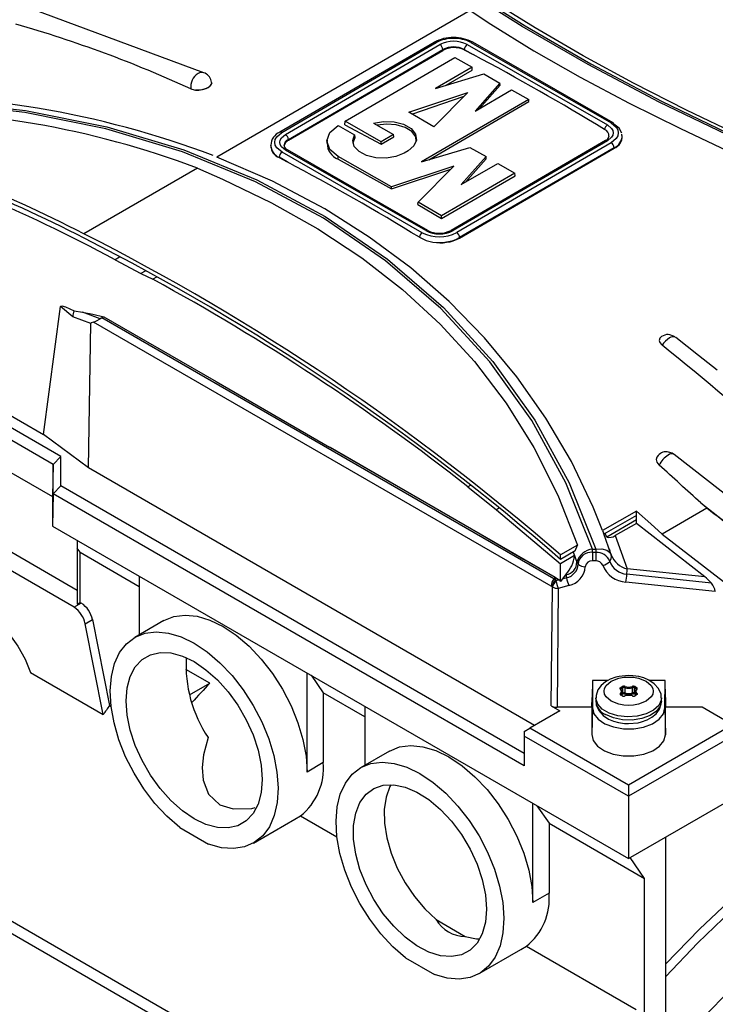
# Model space of a CAD drawing. Header units: inches. Extents: x 0 to 44, y 0 to 34.
# Tile 12 of 15: x 33.1 to 36.4, y 26.3 to 31. Entities that reach past the tile are written whole.
import ezdxf

# ---------------------------------------------------------------- set-up
doc = ezdxf.new("R2010")
doc.units = ezdxf.units.IN
doc.header["$LTSCALE"] = 4
doc.header["$MEASUREMENT"] = 0

msp = doc.modelspace()

# ---------------------------------------------------------------- linework, layer by layer
for p, q in [((33.9504, 30.7812), (32.9472, 31.1534)), ((35.2319, 31.0798), (34.0128, 30.376)), ((35.0585, 30.9271), (34.3159, 30.4953)), ((34.3258, 30.4944), (35.0684, 30.9262)), ((34.3431, 30.4844), (35.0857, 30.9163)), ((35.0587, 30.9272), (35.0585, 30.9271)), ((35.0857, 30.9163), (35.0859, 30.9164)), ((35.2169, 30.9165), (35.8915, 30.53)), ((35.2341, 30.9265), (35.9086, 30.5399)), ((35.2439, 30.9275), (35.2437, 30.9276)), ((35.6426, 30.699), (35.2439, 30.9275)), ((34.357, 30.4604), (35.0997, 30.8922)), ((34.3572, 30.4564), (35.0998, 30.8881)), ((34.6302, 30.5479), (35.1582, 30.8549)), ((35.0998, 30.8881), (35.0997, 30.8922)), ((35.1582, 30.8549), (35.2403, 30.8078)), ((35.2031, 30.8924), (35.203, 30.8907)), ((35.203, 30.8907), (35.2449, 30.8684)), ((35.2031, 30.8924), (35.2449, 30.8684)), ((35.2403, 30.8078), (35.0643, 30.7055)), ((35.2416, 30.794), (35.2403, 30.8078)), ((35.0643, 30.7055), (35.2965, 30.7756)), ((35.1162, 30.7212), (35.2416, 30.794)), ((35.2965, 30.7756), (35.3744, 30.731)), ((33.9885, 30.7338), (33.9884, 30.7341)), ((35.3744, 30.731), (35.2546, 30.5964)), ((35.2741, 30.6078), (35.3752, 30.7206)), ((35.3752, 30.7206), (35.3744, 30.731)), ((34.9358, 30.5908), (35.2195, 30.6859)), ((34.9503, 30.5825), (35.2021, 30.6683)), ((35.2195, 30.6859), (35.0569, 30.5214)), ((35.2546, 30.5964), (35.4306, 30.6988)), ((35.4306, 30.6988), (35.5127, 30.6517)), ((35.9184, 30.5409), (35.6426, 30.699)), ((35.5127, 30.6517), (34.9976, 30.3522)), ((35.0319, 30.3625), (35.5135, 30.6426)), ((35.5135, 30.6426), (35.5127, 30.6517)), ((35.0569, 30.5214), (34.9358, 30.5908)), ((34.5958, 30.5279), (34.6753, 30.4824)), ((34.6286, 30.5312), (34.6302, 30.5479)), ((34.6286, 30.5312), (34.8031, 30.4369)), ((34.8031, 30.4488), (34.6302, 30.5479)), ((34.7662, 30.5393), (34.8632, 30.4837)), ((34.6753, 30.4824), (34.6763, 30.4687)), ((34.8632, 30.4837), (34.8031, 30.4488)), ((34.8642, 30.4724), (34.8632, 30.4837)), ((35.9629, 30.4784), (35.9628, 30.4788)), ((34.2721, 30.4335), (34.2718, 30.4288)), ((34.357, 30.4604), (34.3572, 30.4564)), ((34.5429, 30.4576), (34.5419, 30.4422)), ((34.8031, 30.4369), (34.8642, 30.4724)), ((34.8031, 30.4369), (34.8031, 30.4488)), ((35.882, 30.4551), (35.1394, 30.0233)), ((35.8919, 30.4542), (35.1493, 30.0224)), ((35.9092, 30.4443), (35.1666, 30.0125)), ((35.0009, 30.0121), (34.3264, 30.3987)), ((35.0181, 30.0221), (34.3435, 30.4087)), ((34.7482, 30.1834), (34.3533, 30.4097)), ((34.9323, 30.4053), (34.9137, 30.3945)), ((34.9976, 30.3522), (35.2298, 30.4223)), ((35.9232, 30.4202), (35.1806, 29.9884)), ((35.1807, 29.9862), (35.9233, 30.4182)), ((35.2298, 30.4223), (35.3076, 30.3777)), ((35.9233, 30.4182), (35.9232, 30.4202)), ((34.3124, 30.373), (34.3125, 30.3746)), ((34.3124, 30.373), (34.3511, 30.3524)), ((34.3511, 30.3524), (34.3125, 30.3746)), ((34.5962, 30.366), (34.5968, 30.3787)), ((34.5962, 30.366), (34.8526, 30.2225)), ((34.8527, 30.232), (34.5968, 30.3787)), ((35.3076, 30.3777), (35.1878, 30.2431)), ((35.1878, 30.2431), (35.3638, 30.3455)), ((35.2094, 30.2557), (35.3084, 30.3678)), ((35.3084, 30.3678), (35.3076, 30.3777)), ((35.3638, 30.3455), (35.446, 30.2984)), ((33.9195, 30.3221), (33.3737, 30.0071)), ((34.8526, 30.2225), (35.1382, 30.3178)), ((35.1528, 30.3326), (34.8527, 30.232)), ((34.9807, 30.1586), (35.1528, 30.3326)), ((35.446, 30.2984), (35.094, 30.0937)), ((35.4472, 30.2852), (35.446, 30.2984)), ((35.094, 30.0798), (35.4472, 30.2852)), ((34.8526, 30.2225), (34.8527, 30.232)), ((35.0278, 30.0231), (34.7482, 30.1834)), ((34.9799, 30.1482), (34.9807, 30.1586)), ((34.9799, 30.1482), (35.094, 30.0798)), ((35.094, 30.0937), (34.9807, 30.1586)), ((35.094, 30.0798), (35.094, 30.0937)), ((35.1807, 29.9862), (35.1806, 29.9884)), ((33.5448, 29.894), (33.524, 29.882)), ((33.524, 29.882), (33.6479, 29.816)), ((33.6677, 29.8275), (33.6479, 29.816)), ((33.6479, 29.816), (33.7057, 29.7884)), ((31.4097, 29.7907), (33.2232, 28.7438)), ((33.7223, 29.7979), (33.7057, 29.7884)), ((32.1595, 29.631), (33.18, 29.0419)), ((33.18, 29.0419), (33.2613, 29.6569)), ((33.32, 29.6085), (33.2613, 29.6569)), ((33.3273, 29.6363), (33.3672, 29.6302)), ((33.3673, 29.6302), (33.3672, 29.6302)), ((33.4519, 29.5979), (33.3673, 29.6302)), ((33.2626, 28.9364), (32.1094, 29.6021)), ((33.4073, 29.5752), (33.32, 29.6085)), ((35.6204, 28.3137), (33.4202, 29.5826)), ((33.4593, 29.6024), (33.4519, 29.5979)), ((33.4593, 29.6024), (33.4689, 29.6085)), ((35.6337, 28.3483), (33.4593, 29.6024)), ((33.2265, 28.8984), (32.0839, 29.5579)), ((33.3963, 28.8817), (33.4073, 29.5752)), ((33.3963, 28.8817), (33.18, 29.0419)), ((34.5576, 28.9804), (34.5547, 28.982)), ((35.6395, 28.3551), (34.5576, 28.9804)), ((33.2626, 28.9364), (33.2265, 28.8984)), ((33.2626, 28.795), (33.2626, 28.9364)), ((36.7501, 28.5248), (36.2122, 28.9463)), ((33.2265, 28.8984), (33.2232, 28.7438)), ((33.2265, 28.7569), (33.2265, 28.8984)), ((35.5409, 27.6437), (33.3963, 28.8817)), ((33.2626, 28.795), (33.2265, 28.7569)), ((35.4909, 27.5087), (33.2626, 28.795)), ((35.2339, 28.7989), (35.2204, 28.7911)), ((35.2204, 28.7911), (35.3581, 28.6809)), ((32.5455, 28.7542), (33.3413, 28.2947)), ((33.2265, 28.7569), (33.2232, 28.6024)), ((33.2232, 28.7438), (33.2232, 28.6024)), ((35.4909, 27.4497), (33.2265, 28.7569)), ((33.3264, 28.2117), (32.4661, 28.7084)), ((35.3728, 28.6894), (35.3581, 28.6809)), ((35.3581, 28.6809), (35.6653, 28.4209)), ((36.3691, 28.6878), (36.1547, 28.564)), ((36.3691, 28.6878), (36.3404, 28.714)), ((36.3404, 28.714), (36.6576, 28.4655)), ((36.031, 28.6746), (35.8678, 28.5804)), ((36.0311, 28.6534), (35.8743, 28.5628)), ((36.0313, 28.6321), (35.8878, 28.5493)), ((35.992, 27.004), (38.89, 28.677)), ((36.0311, 28.6534), (36.031, 28.6746)), ((36.0313, 28.6321), (36.0311, 28.6534)), ((36.0314, 28.6152), (36.0313, 28.6321)), ((33.2232, 28.6024), (35.992, 27.004)), ((36.0314, 28.6152), (35.9291, 28.5562)), ((36.3597, 28.3579), (36.0314, 28.6152)), ((35.8678, 28.5804), (35.8719, 28.5701)), ((35.9099, 28.4635), (35.8719, 28.5701)), ((35.8878, 28.5493), (35.8801, 28.5661)), ((35.9291, 28.5562), (35.9858, 28.3965)), ((36.1547, 28.564), (36.4501, 28.3362)), ((33.3413, 28.5342), (33.3413, 28.4964)), ((33.3556, 28.4761), (33.3413, 28.4964)), ((33.3413, 28.4964), (33.3413, 28.2268)), ((35.7478, 28.5111), (35.6651, 28.4633)), ((35.7368, 28.4835), (35.7478, 28.5111)), ((35.8197, 28.4911), (35.835, 28.4911)), ((35.8197, 28.4759), (35.8197, 28.4911)), ((35.835, 28.4911), (35.835, 28.4759)), ((35.8995, 28.4926), (35.9034, 28.4826)), ((33.3556, 28.4761), (33.6396, 28.3121)), ((33.3556, 28.2351), (33.3556, 28.4761)), ((35.6652, 28.4421), (35.6651, 28.4633)), ((35.7368, 28.4835), (35.6652, 28.4421)), ((35.7331, 28.46), (35.6653, 28.4209)), ((35.7262, 28.4773), (35.7331, 28.46)), ((35.8197, 28.4759), (35.8197, 28.4352)), ((35.835, 28.4759), (35.8197, 28.4759)), ((35.835, 28.4759), (35.8351, 28.4352)), ((35.9111, 28.4555), (35.9099, 28.4635)), ((35.9147, 28.4519), (35.9111, 28.4567)), ((35.6658, 28.3364), (35.6653, 28.4209)), ((35.7436, 28.429), (35.75, 28.4193)), ((35.8351, 28.4352), (35.8197, 28.4352)), ((36.3597, 28.3579), (35.9858, 28.3965)), ((33.6396, 28.362), (33.6396, 28.0793)), ((35.6411, 28.3434), (35.6337, 28.3483)), ((35.6412, 28.3556), (35.6395, 28.3551)), ((35.6395, 28.3551), (35.6411, 28.3434)), ((35.6412, 28.3556), (35.6587, 28.3433)), ((35.673, 28.3473), (35.6658, 28.3364)), ((35.6902, 28.3685), (35.673, 28.3473)), ((35.6949, 28.3534), (35.673, 28.3473)), ((35.692, 28.3706), (35.6902, 28.3685)), ((35.6925, 28.3691), (35.6902, 28.3685)), ((35.6925, 28.3691), (35.692, 28.3706)), ((36.3914, 28.3272), (35.9846, 28.3711)), ((35.6241, 28.3112), (35.6204, 28.3137)), ((35.6214, 27.7379), (35.6264, 28.3093)), ((35.6264, 28.3093), (35.6241, 28.3112)), ((35.6438, 28.3392), (35.6411, 28.3434)), ((35.6587, 28.3433), (35.6438, 28.3392)), ((35.6542, 28.3027), (35.6492, 27.7312)), ((35.7054, 28.3166), (35.6542, 28.3027)), ((35.6587, 28.3433), (35.6658, 28.3364)), ((36.4101, 28.2875), (35.9803, 28.3328)), ((33.3612, 28.2318), (33.3264, 28.2117)), ((33.3413, 28.2268), (33.3556, 28.2351)), ((33.3556, 28.2351), (33.3612, 28.2318)), ((35.2767, 25.4024), (30.5301, 28.1426)), ((33.3803, 28.1324), (33.4151, 28.1525)), ((33.4668, 27.6964), (33.3803, 28.1324)), ((33.4151, 28.1525), (33.497, 27.7397)), ((33.7578, 28.1476), (33.6186, 28.0672)), ((30.5046, 28.0999), (35.2512, 25.3598)), ((33.1165, 27.8986), (33.4668, 27.6964)), ((33.9788, 27.8466), (33.8639, 27.913)), ((34.4469, 27.4201), (34.4469, 27.8959)), ((34.4659, 27.885), (34.5248, 27.8011)), ((33.8823, 27.7909), (33.9788, 27.8466)), ((35.8196, 27.8604), (35.8179, 27.7787)), ((35.8196, 27.8604), (35.8189, 27.7284)), ((35.8945, 27.8604), (35.8196, 27.8604)), ((35.9552, 27.8266), (35.9619, 27.8304)), ((35.9746, 27.8262), (35.9746, 27.8005)), ((36.0121, 27.8005), (36.0121, 27.8262)), ((36.0248, 27.8304), (36.0315, 27.8266)), ((36.1684, 27.8604), (36.0926, 27.8604)), ((36.1678, 27.7278), (36.1684, 27.8604)), ((36.1702, 27.7787), (36.1684, 27.8604)), ((34.7253, 27.6854), (34.5248, 27.8011)), ((34.5248, 27.8011), (34.5248, 27.4651)), ((35.8168, 27.7312), (35.8179, 27.7787)), ((35.9619, 27.7864), (35.9552, 27.7903)), ((35.9562, 27.8178), (35.9557, 27.8188)), ((35.9557, 27.8186), (35.9557, 27.8187)), ((35.957, 27.7944), (35.957, 27.7906)), ((35.9638, 27.7866), (35.9572, 27.7905)), ((35.958, 27.8218), (35.9646, 27.8256)), ((35.958, 27.8157), (35.958, 27.8218)), ((35.9628, 27.8052), (35.9624, 27.8068)), ((35.9628, 27.7872), (35.9628, 27.8052)), ((35.9646, 27.7999), (35.9628, 27.7988)), ((35.9674, 27.7951), (35.9628, 27.7924)), ((35.9646, 27.7999), (35.9646, 27.8256)), ((36.0239, 27.7924), (36.0193, 27.7951)), ((36.022, 27.8256), (36.0287, 27.8218)), ((36.022, 27.7999), (36.022, 27.8256)), ((36.0239, 27.7988), (36.022, 27.7999)), ((36.0295, 27.7905), (36.0229, 27.7866)), ((36.0243, 27.8068), (36.0239, 27.8052)), ((36.0239, 27.8052), (36.0239, 27.7872)), ((36.0315, 27.7903), (36.0248, 27.7864)), ((36.0287, 27.8157), (36.0287, 27.8218)), ((36.0296, 27.7906), (36.0296, 27.7944)), ((36.031, 27.8188), (36.0304, 27.8178)), ((36.031, 27.8187), (36.031, 27.8186)), ((36.031, 27.7919), (36.031, 27.7916)), ((36.1702, 27.7787), (36.1712, 27.7312)), ((33.497, 27.7397), (33.5047, 27.7353)), ((34.7253, 27.7352), (34.7253, 27.4525)), ((35.6214, 27.7379), (35.6627, 27.714)), ((35.8168, 27.7312), (35.6492, 27.7312)), ((35.8168, 27.7312), (35.8162, 27.5998)), ((35.8359, 27.7763), (35.8359, 27.7602)), ((36.1508, 27.7602), (36.1508, 27.7763)), ((36.1705, 27.5992), (36.1712, 27.7312)), ((36.347, 27.7312), (36.1712, 27.7312)), ((36.493, 27.6469), (36.347, 27.7312)), ((35.6627, 27.714), (35.5187, 27.6308)), ((35.8189, 27.7284), (35.8162, 27.5998)), ((36.1678, 27.7278), (36.1705, 27.5992)), ((36.493, 27.6469), (35.992, 27.3576)), ((35.4909, 27.6147), (35.5187, 27.6308)), ((35.4909, 27.6147), (35.4909, 27.5929)), ((35.992, 27.3036), (35.4909, 27.5929)), ((35.4909, 27.5929), (35.4909, 27.4497)), ((35.992, 27.3576), (35.5187, 27.6308)), ((36.5209, 27.609), (35.992, 27.3036)), ((34.8435, 27.5208), (34.7043, 27.4404)), ((34.5248, 27.4651), (34.4469, 27.4201)), ((35.992, 27.3576), (35.992, 27.3036)), ((35.5326, 26.7934), (35.5326, 27.2692)), ((35.5516, 27.2582), (35.6106, 27.1743)), ((35.992, 27.3036), (35.992, 27.004)), ((34.1894, 27.0784), (34.3887, 27.1935)), ((34.3885, 27.1938), (34.4157, 27.2094)), ((34.4157, 27.2094), (34.5904, 27.1085)), ((35.6106, 27.1743), (36.0699, 26.9091)), ((35.6106, 27.1743), (35.6106, 26.8384)), ((33.8343, 27.1539), (33.9737, 27.0735)), ((36.1701, 27.1069), (36.1701, 25.9641)), ((36.0699, 26.9091), (36, 27.0086)), ((36.0699, 25.8419), (36.0699, 26.9091)), ((35.6106, 26.8384), (35.5326, 26.7934)), ((35.067, 26.7111), (35.2076, 26.63)), ((35.2752, 26.4517), (35.4744, 26.5667)), ((35.4742, 26.567), (35.5014, 26.5826)), ((35.5014, 26.5826), (36.0288, 26.2781)), ((34.9201, 26.5271), (35.0594, 26.4467))]:
    msp.add_line(p, q)
at = {"flags": 128}
for points in [[(38.1331, 29.8178), (37.7096, 29.9665), (37.2963, 30.124), (36.8935, 30.2901), (36.5072, 30.4627), (36.1408, 30.6401), (35.7982, 30.8207), (35.4817, 31.0031), (35.1962, 31.1844), (34.9431, 31.3634), (34.7223, 31.5401), (34.5358, 31.7132), (34.387, 31.8797)], [(34.402, 31.8805), (34.5506, 31.7144), (34.7369, 31.5416), (34.9574, 31.3654), (35.2101, 31.1868), (35.4952, 31.006), (35.8112, 30.824), (36.1519, 30.6445), (36.5136, 30.4693), (36.8962, 30.2983), (37.2981, 30.1324), (37.7107, 29.9751), (38.1331, 29.8266)], [(37.9697, 29.8954), (37.9315, 29.9087), (37.6381, 30.0153), (37.3487, 30.1266), (37.0669, 30.2411), (36.7917, 30.3591), (36.527, 30.4791), (36.2714, 30.6016), (36.0173, 30.7309), (35.775, 30.8624), (35.5435, 30.9971), (35.3252, 31.1337)], [(35.2319, 31.0798), (35.3298, 31.0145), (35.5376, 30.8859), (35.7598, 30.7596), (35.9951, 30.6354), (36.242, 30.5128), (36.4991, 30.3914), (36.7652, 30.2708), (37.0391, 30.1515), (37.32, 30.0344), (37.636, 29.9091), (37.9595, 29.7879)], [(33.9109, 30.6974), (33.9267, 30.6977), (33.9429, 30.7002), (33.958, 30.7046), (33.971, 30.7106), (33.9808, 30.7177), (33.9868, 30.7255), (33.9884, 30.7333), (33.9883, 30.7341)], [(33.9877, 30.7335), (33.9886, 30.7307), (33.9849, 30.7205), (33.975, 30.711), (33.9601, 30.7034), (33.9417, 30.6985), (33.922, 30.6969), (33.9109, 30.6974)], [(33.988, 30.7341), (33.988, 30.7362), (33.9857, 30.7423)], [(33.8879, 30.7032), (33.904, 30.6984), (33.9109, 30.6974)], [(35.8197, 28.4911), (35.692, 28.8097), (35.5271, 29.11), (35.325, 29.3913), (35.0899, 29.6475), (34.8235, 29.8777), (34.5255, 30.0817), (34.1982, 30.2573), (33.8485, 30.4008), (33.4789, 30.5118), (33.0895, 30.5906), (32.6825, 30.636), (32.2656, 30.6472)], [(32.2674, 30.6561), (32.6854, 30.6451), (33.0934, 30.5997), (33.484, 30.521), (33.8546, 30.4099), (34.2053, 30.2663), (34.5336, 30.0906), (34.8336, 29.8855), (35.1035, 29.6524), (35.3405, 29.3936), (35.5426, 29.1115), (35.7073, 28.8106), (35.835, 28.4911)], [(34.5968, 30.3787), (34.5569, 30.4128), (34.5427, 30.4532), (34.5564, 30.4936), (34.5958, 30.5279)], [(34.7662, 30.5393), (34.8148, 30.5473), (34.8652, 30.5451), (34.9112, 30.5331), (34.9473, 30.5128), (34.9691, 30.4864), (34.9739, 30.4574), (34.9611, 30.4292), (34.9323, 30.4053)], [(34.9722, 30.451), (34.9699, 30.4728), (34.9511, 30.498), (34.9186, 30.5179), (34.8761, 30.5304), (34.8284, 30.534), (34.7844, 30.5289)], [(35.8915, 30.53), (35.9111, 30.5134), (35.9169, 30.503), (35.9189, 30.4921), (35.917, 30.4813), (35.9114, 30.4708), (35.8919, 30.4542)], [(35.9086, 30.5399), (35.9334, 30.519), (35.9408, 30.5059), (35.9432, 30.4922), (35.9409, 30.4784), (35.9338, 30.4653), (35.9092, 30.4443)], [(35.9603, 30.4912), (35.947, 30.5139), (35.9224, 30.534)], [(34.3264, 30.3987), (34.3015, 30.4196), (34.2942, 30.4327), (34.2917, 30.4465), (34.2941, 30.4602), (34.3012, 30.4733), (34.3258, 30.4944)], [(34.3159, 30.4953), (34.3159, 30.4953), (34.3161, 30.4954)], [(34.3435, 30.4087), (34.3239, 30.4252), (34.3181, 30.4356), (34.3161, 30.4465), (34.318, 30.4574), (34.3236, 30.4678), (34.3431, 30.4844)], [(34.9137, 30.3945), (34.8739, 30.3781), (34.827, 30.3703), (34.7782, 30.372), (34.7331, 30.3829), (34.6969, 30.4019), (34.6738, 30.4268), (34.6663, 30.4546), (34.6753, 30.4824)], [(35.962, 30.4683), (35.9627, 30.4707), (35.9607, 30.4852)], [(34.3572, 30.4564), (34.3431, 30.4449), (34.3364, 30.4317), (34.3371, 30.426)], [(34.6763, 30.4687), (34.6673, 30.4443), (34.6687, 30.4373)], [(35.8678, 28.5804), (35.8223, 28.6931), (35.7177, 28.9119), (35.5955, 29.121), (35.4562, 29.3195), (35.3009, 29.5064), (35.1304, 29.681), (34.9452, 29.8426), (34.7456, 29.991), (34.5318, 30.1261), (34.281, 30.2591), (34.0128, 30.376)], [(33.9195, 30.3221), (34.0406, 30.27), (34.2755, 30.1565), (34.4988, 30.0305), (34.7095, 29.8914), (34.906, 29.7391), (35.0872, 29.5731), (35.2516, 29.3936), (35.4045, 29.1926), (35.5378, 28.9791), (35.6533, 28.7502), (35.7478, 28.5111)], [(34.9871, 29.99), (35.0191, 29.9753), (35.0524, 29.9671)], [(33.2613, 29.6569), (33.2618, 29.6582), (33.263, 29.6592), (33.2671, 29.6599), (33.2846, 29.6555), (33.3274, 29.6363)], [(33.3673, 29.6302), (33.4167, 29.6204), (33.4689, 29.6085)], [(33.4202, 29.5826), (33.4091, 29.5788), (33.4079, 29.5772), (33.4074, 29.5757), (33.4073, 29.5752)], [(33.4202, 29.5826), (33.4347, 29.5879), (33.4519, 29.5979)], [(33.4689, 29.6085), (33.5642, 29.5535), (34.0096, 29.2965), (34.5547, 28.982)], [(36.1589, 29.5167), (36.1511, 29.5128), (36.1435, 29.5045), (36.1408, 29.4946), (36.1433, 29.4842), (36.1506, 29.4744), (36.1543, 29.4713)], [(36.2151, 29.5115), (36.2091, 29.5156), (36.1921, 29.5212)], [(36.4183, 29.3518), (36.3297, 29.4224), (36.2194, 29.5089)], [(34.5576, 28.9804), (34.8755, 28.797), (35.284, 28.5615), (35.4883, 28.4437), (35.6412, 28.3556)], [(36.1351, 28.942), (36.1285, 28.934), (36.1258, 28.9216), (36.1291, 28.9086), (36.1381, 28.8963), (36.1401, 28.8945)], [(36.2119, 28.9461), (36.2026, 28.9524), (36.1856, 28.9581)], [(36.031, 28.6746), (36.1007, 28.6127), (36.1547, 28.564)], [(35.835, 28.4911), (35.8637, 28.4926), (35.8882, 28.4863)], [(35.7269, 28.4777), (35.7299, 28.4693), (35.7436, 28.429)], [(35.8882, 28.4863), (35.902, 28.4765), (35.9099, 28.4635)], [(35.9026, 28.4327), (35.909, 28.4442), (35.9111, 28.4555)], [(32.6761, 28.1529), (32.7019, 28.1873), (32.7359, 28.2098), (32.7767, 28.2196), (32.8224, 28.2162), (32.8713, 28.1997), (32.9212, 28.1709), (32.9701, 28.1309), (33.0159, 28.0815), (33.0566, 28.0247), (33.0906, 27.9628), (33.1165, 27.8986)], [(33.7578, 28.1476), (33.806, 28.1673), (33.86, 28.1743), (33.9185, 28.1685), (33.9801, 28.15), (34.0432, 28.1193), (34.1064, 28.0771), (34.168, 28.0245), (34.2265, 27.9627), (34.2805, 27.8933), (34.3287, 27.818), (34.3698, 27.7386), (34.4029, 27.6572), (34.4271, 27.5756), (34.4419, 27.4959), (34.4469, 27.4201)], [(33.8343, 27.1539), (33.7733, 27.2072), (33.7155, 27.2695), (33.6623, 27.3391), (33.6149, 27.4144), (33.5746, 27.4936), (33.5423, 27.5747), (33.5189, 27.6557), (33.5048, 27.7348), (33.5004, 27.8099), (33.5058, 27.8792), (33.521, 27.941), (33.5455, 27.9939), (33.5787, 28.0366), (33.6198, 28.0679), (33.6679, 28.0872), (33.7217, 28.094), (33.78, 28.088), (33.8412, 28.0695), (33.904, 28.039), (33.9668, 27.997), (34.0281, 27.9448), (34.0864, 27.8834), (34.1402, 27.8146), (34.1882, 27.7398), (34.2294, 27.6609), (34.2626, 27.58), (34.2871, 27.4988), (34.3022, 27.4195), (34.3077, 27.3438), (34.3033, 27.2738), (34.2892, 27.211), (34.2657, 27.1571), (34.2335, 27.1132), (34.1931, 27.0806), (34.1458, 27.06), (34.0926, 27.0518), (34.0347, 27.0563), (33.9737, 27.0735)], [(33.5769, 27.7617), (33.5819, 27.8244), (33.5967, 27.8795), (33.6208, 27.9252), (33.6535, 27.9603), (33.6938, 27.9836), (33.7405, 27.9944), (33.7922, 27.9924), (33.8472, 27.9776), (33.904, 27.9506), (33.9608, 27.912), (34.0159, 27.8632), (34.0676, 27.8055), (34.1143, 27.7408), (34.1546, 27.671), (34.1873, 27.5981), (34.2114, 27.5246), (34.2262, 27.4524), (34.2311, 27.384), (34.2262, 27.3213), (34.2114, 27.2662), (34.1873, 27.2204), (34.1546, 27.1854), (34.1143, 27.1621), (34.0676, 27.1513), (34.0159, 27.1533), (33.9608, 27.168), (33.904, 27.1951), (33.8472, 27.2336), (33.7922, 27.2825), (33.7405, 27.3401), (33.6938, 27.4048), (33.6535, 27.4747), (33.6208, 27.5475), (33.5967, 27.6211), (33.5819, 27.6932), (33.5769, 27.7617)], [(35.9933, 27.8838), (35.9476, 27.8795), (35.9309, 27.8755), (35.9051, 27.8662), (35.8819, 27.8535), (35.8613, 27.8363), (35.8456, 27.8146), (35.8368, 27.7886), (35.8372, 27.7767)], [(35.9098, 27.7602), (35.8849, 27.7814), (35.8777, 27.7946), (35.8752, 27.8084), (35.8777, 27.8223), (35.8849, 27.8355), (35.9098, 27.8567), (35.9464, 27.871), (35.9694, 27.8752), (35.9933, 27.8766), (36.0173, 27.8752), (36.0403, 27.871), (36.0769, 27.8567)], [(36.1494, 27.7771), (36.1489, 27.7937), (36.1371, 27.8214), (36.1166, 27.8446), (36.0897, 27.8623), (36.0656, 27.8724), (36.0428, 27.8787), (36.0138, 27.883), (35.9933, 27.8838)], [(36.0769, 27.8567), (36.1017, 27.8355), (36.109, 27.8223), (36.1115, 27.8084), (36.109, 27.7946), (36.1017, 27.7814), (36.0769, 27.7602), (36.0403, 27.7459), (36.0173, 27.7417), (35.9933, 27.7403), (35.9694, 27.7417), (35.9464, 27.7459), (35.9098, 27.7602)], [(35.9538, 27.818), (35.9521, 27.8201), (35.9518, 27.8224), (35.9529, 27.8247), (35.9552, 27.8266)], [(35.9572, 27.7905), (35.9561, 27.7912), (35.9557, 27.7917)], [(35.9621, 27.808), (35.9611, 27.812), (35.9562, 27.8178)], [(36.0304, 27.8178), (36.0256, 27.812), (36.0247, 27.8085)], [(36.031, 27.7917), (36.0306, 27.7912), (36.0295, 27.7905)], [(36.0329, 27.7989), (36.0346, 27.7968), (36.0349, 27.7944), (36.0338, 27.7922), (36.0315, 27.7903)], [(36.1508, 27.777), (36.1498, 27.7661), (36.1377, 27.7399), (36.1127, 27.717), (36.0771, 27.6993), (36.0341, 27.6885), (35.9875, 27.6854), (35.9413, 27.6905), (35.8998, 27.7031), (35.8666, 27.7223), (35.8447, 27.7463), (35.836, 27.7729), (35.8359, 27.7765)], [(35.8373, 27.7594), (35.8378, 27.7428), (35.8496, 27.7151), (35.8701, 27.6919), (35.8969, 27.6742), (35.921, 27.6641), (35.9439, 27.6578), (35.9729, 27.6535), (35.9933, 27.6527)], [(36.1508, 27.7602), (36.1455, 27.7367), (36.1267, 27.7119), (36.0961, 27.6913), (36.0563, 27.6769), (36.011, 27.6699), (35.9641, 27.6709), (35.9198, 27.6798), (35.882, 27.6959)], [(35.9933, 27.6527), (36.0391, 27.6571), (36.0558, 27.6611), (36.0816, 27.6703), (36.1048, 27.683), (36.1253, 27.7002), (36.1411, 27.7219), (36.1499, 27.7479), (36.1495, 27.7599)], [(38.3889, 27.7781), (38.2253, 27.7564), (38.0583, 27.721), (37.8882, 27.6719), (37.716, 27.6094), (37.542, 27.5338), (37.3671, 27.4452), (37.1919, 27.344), (37.017, 27.2306), (36.843, 27.1055), (36.6707, 26.9691), (36.5007, 26.8218), (36.3337, 26.6644), (36.1701, 26.4972)], [(38.4626, 27.7598), (38.3064, 27.7423), (38.1467, 27.712), (37.9841, 27.6691), (37.8192, 27.6137), (37.6526, 27.546), (37.4848, 27.4663), (37.3164, 27.3748), (37.148, 27.2719), (36.9802, 27.1579), (36.8136, 27.0332), (36.6487, 26.8982), (36.4861, 26.7534), (36.3264, 26.5993), (36.1701, 26.4364)], [(35.8189, 27.7284), (35.8258, 27.7), (35.8463, 27.6739), (35.8787, 27.6522), (35.9204, 27.6366), (35.968, 27.6284), (36.0177, 27.6284), (36.0653, 27.6364), (36.1072, 27.6518), (36.1398, 27.6734), (36.1605, 27.6994), (36.1678, 27.7278)], [(35.8162, 27.5998), (35.8232, 27.571), (35.844, 27.5444), (35.8769, 27.5224), (35.9193, 27.5066), (35.9676, 27.4983), (36.018, 27.4982), (36.0665, 27.5063), (36.109, 27.522), (36.1421, 27.5439), (36.1632, 27.5704), (36.1705, 27.5992)], [(33.9709, 27.5856), (33.9492, 27.5034), (33.9427, 27.4415), (33.9472, 27.3813), (33.9734, 27.3134), (34.0274, 27.263), (34.0915, 27.2427), (34.1811, 27.2451), (34.1981, 27.2492)], [(34.8435, 27.5208), (34.8917, 27.5405), (34.9457, 27.5475), (35.0042, 27.5417), (35.0658, 27.5233), (35.1289, 27.4925), (35.1921, 27.4503), (35.2537, 27.3977), (35.3122, 27.3359), (35.3662, 27.2665), (35.4144, 27.1912), (35.4555, 27.1119), (35.4886, 27.0304), (35.5129, 26.9488), (35.5276, 26.8692), (35.5326, 26.7934)], [(34.9201, 26.5271), (34.8591, 26.5805), (34.8012, 26.6427), (34.748, 26.7123), (34.7006, 26.7876), (34.6603, 26.8668), (34.628, 26.9479), (34.6046, 27.029), (34.5905, 27.108), (34.5861, 27.1831), (34.5916, 27.2524), (34.6067, 27.3143), (34.6312, 27.3672), (34.6644, 27.4098), (34.7056, 27.4411), (34.7536, 27.4604), (34.8074, 27.4672), (34.8657, 27.4612), (34.9269, 27.4428), (34.9898, 27.4122), (35.0526, 27.3703), (35.1138, 27.318), (35.1721, 27.2567), (35.2259, 27.1878), (35.2739, 27.113), (35.3151, 27.0342), (35.3483, 26.9532), (35.3728, 26.872), (35.3879, 26.7927), (35.3934, 26.7171), (35.389, 26.647), (35.3749, 26.5843), (35.3515, 26.5303), (35.3192, 26.4865), (35.2789, 26.4538), (35.2315, 26.4332), (35.1783, 26.425), (35.1205, 26.4296), (35.0594, 26.4467)], [(35.3099, 26.7612), (35.3048, 26.6982), (35.2895, 26.6431), (35.2646, 26.5978), (35.2308, 26.5636), (35.1894, 26.5418), (35.1415, 26.5329), (35.0887, 26.5373), (35.0327, 26.5549), (34.9754, 26.585), (34.9185, 26.6268), (34.8639, 26.6787), (34.8134, 26.7393), (34.7685, 26.8066), (34.7307, 26.8783), (34.7013, 26.9522), (34.6811, 27.0259), (34.6709, 27.097), (34.6709, 27.1633), (34.6811, 27.2226), (34.7013, 27.273), (34.7307, 27.3129), (34.7685, 27.341), (34.8134, 27.3564), (34.8639, 27.3586), (34.9185, 27.3476), (34.9754, 27.3237), (35.0327, 27.2876), (35.0887, 27.2405), (35.1415, 27.184), (35.1894, 27.1199), (35.2308, 27.0501), (35.2646, 26.977), (35.2895, 26.9029), (35.3048, 26.8302), (35.3099, 26.7612)], [(34.8495, 27.3593), (34.845, 27.3508), (34.8266, 27.2997), (34.8179, 27.2402), (34.8191, 27.1741), (34.8303, 27.1036), (34.8511, 27.0308), (34.8808, 26.9581), (34.9185, 26.8876), (34.9631, 26.8216), (35.0131, 26.7621), (35.067, 26.7111)], [(35.2076, 26.63), (35.2615, 26.6188), (35.2775, 26.6179)]]:
    msp.add_lwpolyline(points, dxfattribs=at)
for centre, radius, start, end in [((30.7915, 21.4377), 11.2255, 48.96099, 63.09868), ((31.4702, 25.4522), 5.7808, 65.27752, 74.17244), ((35.1455, 30.7759), 0.174, 88.0051, 119.8326), ((35.1566, 30.7715), 0.1783, 60.8458, 91.6378), ((35.0626, 30.918), 0.0101, 54.7623, 112.6392), ((35.1238, 30.8309), 0.1102, 119.9972, 120.1771), ((35.149, 30.7736), 0.1726, 89.2303, 117.7322), ((35.0695, 30.8908), 0.0302, 2.6318, 57.6073), ((35.1516, 30.7899), 0.1425, 62.6993, 117.4204), ((35.1516, 30.7925), 0.1124, 62.7291, 117.5103), ((35.154, 30.7731), 0.1731, 62.4244, 90.8782), ((35.2334, 30.891), 0.0303, 122.8188, 177.4208), ((35.2399, 30.9184), 0.00994, 67.6748, 125.6768), ((35.154, 30.7871), 0.1145, 64.6734, 118.2167), ((29.7788, 20.5351), 11.69, 58.55193, 62.12157), ((33.9668, 30.7117), 0.0794, 123.9378, 186.1366), ((33.9403, 30.7504), 0.0324, 71.5419, 123.2074), ((33.933, 30.7298), 0.0541, 13.2871, 71.0261), ((32.406, 26.1616), 4.5109, 69.359, 91.6234), ((32.4051, 26.3128), 4.2858, 69.3082, 91.0535), ((35.9083, 30.5041), 0.0308, 123.0757, 172.7834), ((35.9144, 30.532), 0.00979, 65.6963, 126.0311), ((35.9136, 30.5336), 0.00878, 2.554, 56.751), ((30.0999, 23.5967), 7.1798, 62.86302, 73.38635), ((30.0892, 23.5984), 7.2014, 62.86406, 73.34718), ((34.34, 30.432), 0.0673, 110.6281, 179.3858), ((34.32, 30.4861), 0.0101, 54.7702, 112.5496), ((34.3269, 30.459), 0.0302, 2.6318, 57.6073), ((35.8667, 30.4784), 0.0316, 354.918, 69.6263), ((35.8944, 30.4824), 0.0685, 294.8214, 357.0158), ((35.9035, 30.4727), 0.0581, 289.9431, 5.4339), ((30.1093, 23.5842), 7.1639, 61.53319, 73.42871), ((34.337, 30.4346), 0.0649, 180.9496, 247.78), ((34.3326, 30.4289), 0.0594, 180.0897, 250.168), ((34.3715, 30.4276), 0.0358, 113.8544, 175.5484), ((34.3621, 30.4346), 0.0262, 189.1391, 251.2849), ((34.6224, 30.4398), 0.0783, 178.2882, 250.4681), ((35.8743, 30.4789), 0.0248, 287.3303, 351.9782), ((35.8862, 30.4466), 0.0095, 52.9971, 116.1086), ((35.8931, 30.4188), 0.0302, 2.6318, 57.6073), ((34.3428, 30.3732), 0.0303, 122.8188, 177.4208), ((34.3493, 30.4007), 0.00985, 65.8924, 125.835), ((28.8855, 20.0203), 11.6888, 58.53275, 62.12136), ((28.2947, 19.9963), 11.2255, 48.96099, 63.09868), ((35.0177, 29.9863), 0.0308, 123.067, 173.0326), ((35.0834, 30.1719), 0.1798, 242.6885, 297.5508), ((35.0238, 30.0145), 0.00946, 63.2423, 127.1072), ((35.0834, 30.1486), 0.1424, 242.6885, 297.5508), ((35.0783, 30.1117), 0.1016, 240.478, 272.922), ((35.0872, 30.1177), 0.1076, 268.0047, 298.8333), ((35.1436, 30.0145), 0.00969, 53.7992, 116.5756), ((35.1504, 29.987), 0.0302, 2.6318, 57.6073), ((28.3088, 20.0004), 11.1972, 48.93005, 63.10058), ((35.084, 30.1733), 0.2086, 261.2919, 297.5694), ((35.0886, 30.1643), 0.2005, 259.6073, 297.3397), ((28.4327, 20.1305), 11.0036, 51.91255, 61.3661), ((33.3711, 29.6098), 0.0511, 148.7636, 181.4456), ((36.2502, 29.4097), 0.114, 122.1343, 147.278), ((36.1811, 29.4739), 0.0486, 76.9184, 117.4651), ((36.2064, 29.4862), 0.0261, 60.1214, 130.0428), ((29.1007, 20.6119), 11.3244, 47.45487, 51.47427), ((36.1745, 28.9057), 0.0535, 78.039, 137.3826), ((36.2444, 28.8456), 0.1152, 122.1845, 154.889), ((36.2002, 28.9221), 0.0271, 63.6779, 129.0907), ((-29.3273, -43.9568), 97.9454, 47.898036, 48.055711), ((35.9007, 28.5994), 0.0518, 255.5599, 303.3238), ((35.8283, 28.4029), 0.0886, 95.5811, 162.8734), ((35.5834, 28.4746), 0.1504, 316.2501, 354.4391), ((35.8143, 28.4113), 0.0649, 85.2829, 172.8758), ((35.8388, 28.4073), 0.0687, 21.6797, 93.1497), ((36.0107, 28.5013), 0.1078, 200.5725, 256.6299), ((35.686, 28.4264), 0.0577, 276.5023, 2.5788), ((35.6796, 28.4221), 0.0704, 282.4983, 357.6984), ((35.6854, 28.4143), 0.0997, 281.5312, 355.7479), ((35.7829, 28.4565), 0.0496, 228.4924, 272.2926), ((35.817, 28.4029), 0.0324, 85.2829, 172.8752), ((35.8369, 28.4009), 0.0343, 21.6798, 93.1498), ((35.8585, 28.4713), 0.0587, 280.1966, 318.8198), ((35.9876, 28.4601), 0.1275, 201.4038, 266.7382), ((35.9906, 28.4644), 0.0935, 199.8467, 266.3058), ((35.4226, 28.4118), 0.5635, 355.8612, 358.4444), ((35.6808, 28.3102), 0.0606, 141.0329, 176.7618), ((35.7319, 28.2716), 0.1246, 137.9092, 141.9927), ((35.9608, 28.4013), 0.2703, 186.8361, 190.2065), ((35.8967, 28.3912), 0.2054, 190.6062, 201.2957), ((35.4801, 28.4079), 0.5058, 351.4663, 355.8325), ((35.6904, 28.2967), 0.0679, 136.5189, 167.6578), ((35.6958, 28.2887), 0.0724, 135.8674, 163.4808), ((35.6534, 28.3609), 0.0582, 242.3183, 270.7855), ((35.8428, 28.376), 0.2023, 190.4837, 201.2473), ((36.3374, 28.2776), 0.0733, 7.7651, 42.6402), ((33.2593, 28.1082), 0.1234, 11.3376, 57.0655), ((33.2941, 28.1282), 0.1234, 11.3376, 57.0655), ((34.4916, 27.9344), 0.6267, 176.7419, 213.8117), ((35.952, 27.8215), 0.00605, 2.6055, 57.3945), ((35.9703, 27.8141), 0.0184, 69.0998, 117.2521), ((35.9586, 27.8253), 0.00605, 2.6055, 57.3945), ((35.9703, 27.8146), 0.0123, 69.2744, 117.0775), ((35.982, 27.826), 0.0074, 134.602, 178.6675), ((35.9933, 27.877), 0.0541, 249.7652, 290.2348), ((35.9933, 27.8758), 0.0475, 249.6588, 290.3412), ((36.0164, 27.8141), 0.0184, 62.7498, 110.8983), ((36.0047, 27.826), 0.0074, 1.3325, 45.398), ((36.0164, 27.8146), 0.0123, 62.9225, 110.7256), ((36.0281, 27.8253), 0.00605, 122.6055, 177.3945), ((36.0347, 27.8215), 0.00605, 122.6055, 177.3945), ((36.0299, 27.8219), 0.00497, 307.6763, 71.2297), ((35.9568, 27.795), 0.00497, 127.6763, 251.2297), ((35.9549, 27.8159), 0.0023, 37.347, 118.1037), ((35.9471, 27.8084), 0.0117, 305.0941, 54.9059), ((35.9518, 27.794), 0.00523, 4.0302, 68.0316), ((35.9564, 27.7887), 0.00198, 65.686, 125.6182), ((35.9597, 27.8181), 0.00403, 114.6582, 171.2853), ((35.9591, 27.7917), 0.00335, 126.6615, 177.4985), ((35.9495, 27.8052), 0.0132, 305.1333, 20.6073), ((35.963, 27.7849), 0.00188, 63.5481, 127.3029), ((35.9703, 27.8028), 0.0184, 242.7498, 290.8983), ((35.9703, 27.7993), 0.0142, 243.1281, 290.9338), ((35.9703, 27.7889), 0.0123, 69.2744, 117.0775), ((35.9707, 27.8002), 0.00605, 182.6055, 237.3945), ((35.9702, 27.7896), 0.00612, 69.0996, 117.2523), ((35.9672, 27.8006), 0.0074, 314.602, 358.6675), ((35.9933, 27.8521), 0.0605, 249.7558, 290.2442), ((35.9933, 27.8512), 0.0541, 249.7652, 290.2348), ((35.9933, 27.7372), 0.0521, 69.7652, 110.2348), ((35.9758, 27.7847), 0.00141, 40.6482, 107.2624), ((35.9933, 27.741), 0.0475, 69.6588, 110.3412), ((36.0164, 27.8028), 0.0184, 249.0998, 297.2521), ((36.0109, 27.7847), 0.00141, 72.7376, 139.3518), ((36.0164, 27.7993), 0.0142, 249.0662, 296.8719), ((36.0164, 27.7889), 0.0123, 62.9225, 110.7256), ((36.0195, 27.8006), 0.0074, 181.3325, 225.398), ((36.0165, 27.7896), 0.00612, 62.7514, 110.8967), ((36.016, 27.8002), 0.00605, 302.6055, 357.3945), ((36.0237, 27.7849), 0.00188, 52.6971, 116.4519), ((36.0372, 27.8052), 0.0132, 160.3657, 234.8493), ((36.0396, 27.8084), 0.0117, 125.0941, 234.9059), ((36.0271, 27.8182), 0.00392, 7.7875, 66.1815), ((36.0303, 27.7887), 0.00198, 54.3818, 114.314), ((36.0349, 27.794), 0.00523, 111.9684, 175.9698), ((36.0276, 27.7917), 0.00335, 2.5015, 53.3385), ((36.0318, 27.8157), 0.00249, 63.6232, 122.7563), ((35.9128, 27.7667), 0.0772, 184.8256, 246.4945), ((34.2325, 27.4387), 0.2935, 308.6147, 5.161), ((39.618, 23.1451), 4.4994, 120.0367, 140.0225), ((35.3182, 26.812), 0.2935, 308.6147, 5.161), ((35.2072, 26.7916), 0.1616, 209.8673, 270.1381)]:
    msp.add_arc(centre, radius, start, end)
for centre, major_axis, ratio, start_param, end_param in [((36.6158, 28.4414), (4.0176, -3.0986), 0.008789, 1.567181, 1.639004), ((36.3499, 28.3003), (-0.0699, 0.0774), 0.469187, 4.638103, 5.067322), ((35.1292, 25.3335), (1.9128, 3.5671), 0.597163, 1.145181, 1.178141), ((35.4454, 25.1509), (0.9445, 4.0273), 0.695349, 1.045168, 1.058834), ((35.6492, 27.7539), (0.0394, 0), 0.577361, 3.926928, 4.7122)]:
    msp.add_ellipse(centre, major_axis=major_axis, ratio=ratio, start_param=start_param, end_param=end_param)

doc.saveas('drawing.dxf')
